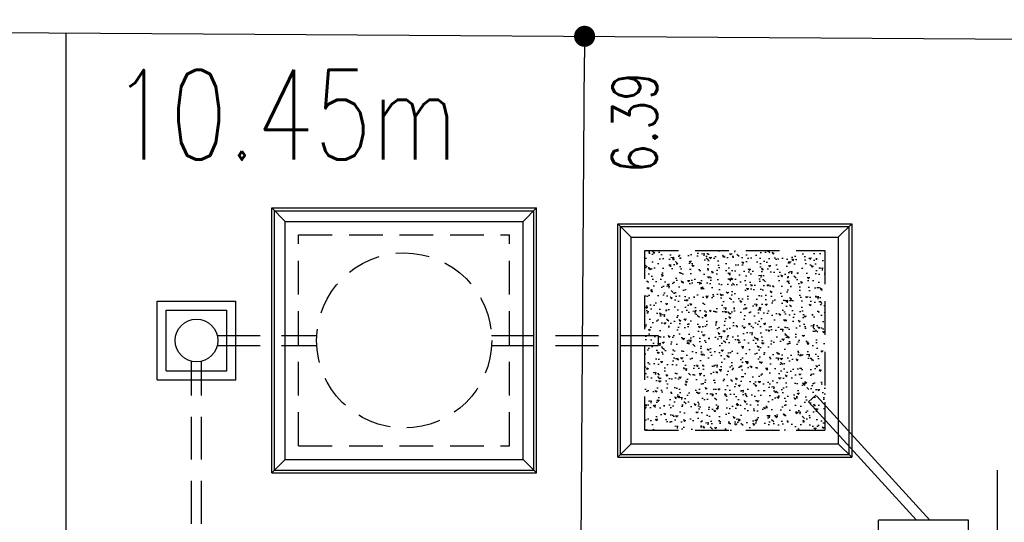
# Model space of a CAD drawing. Header units: millimetres. Extents: x 301 to 1479, y 491 to 1341.
# Tile 131 of 256: x 351.67 to 362.63, y 693.1 to 698.7. Entities that reach past the tile are written whole.
import ezdxf

# ---------------------------------------------------------------- set-up
doc = ezdxf.new("R2010")
doc.units = ezdxf.units.MM
doc.header["$LTSCALE"] = 1.5
doc.header["$MEASUREMENT"] = 0
for name, pattern in [('HIDDEN', [0.375, 0.25, -0.125]), ('HIDDEN2', [4.7625, 3.175, -1.5875]), ('PHANTOM2', [1.25, 0.625, -0.125, 0.125, -0.125, 0.125, -0.125])]:
    doc.linetypes.add(name, pattern=pattern)
for name, color, linetype in [('AP&SA', 254, 'HIDDEN'), ('Blk', 7, 'Continuous'), ('boundary', 3, 'Continuous'), ('Boundary Wall', 64, 'Continuous'), ('DIM', 6, 'Continuous'), ('Hatch Aggregate', 252, 'Continuous'), ('Kerb', 251, 'Continuous'), ('P. Septic tank', 2, 'Continuous'), ('P. Sewr Manhole', 49, 'Continuous'), ('PVC Pipe 110', 69, 'Continuous'), ('PVC Sewer Pipe 110', 24, 'Continuous'), ('TEXT', 7, 'Continuous')]:
    doc.layers.add(name, color=color, linetype=linetype)
doc.styles.add('RS1', font='romans.shx', dxfattribs={"width": 0.75, "height": 0.5})
doc.styles.add('RS2', font='romans.shx', dxfattribs={"width": 0.75, "height": 1})
doc.dimstyles.new('Souillac5', dxfattribs={"dimscale": 0.5, "dimtxt": 0.5, "dimasz": 0.47, "dimexe": 0, "dimexo": 1, "dimgap": 0.5, "dimtad": 1, "dimzin": 0, "dimdsep": 46, "dimtxsty": 'RS1', "dimblk": 'DOT', "dimcen": 3, "dimse1": 1, "dimse2": 1, "dimclrd": 6, "dimclre": 6, "dimclrt": 7, "dimaunit": 1, "dimadec": 0, "dimazin": 0, "dimtfac": 1, "dimtofl": 0, "dimtmove": 1, "dimatfit": 3, "dimfxl": 1, "dimtolj": 1, "dimtzin": 0, "dimlwe": -1, "dimarcsym": 0})

# ---------------------------------------------------------------- blocks, each defined once
blk = doc.blocks.new('SSSU-D3')
at = {"layer": 'Hatch Aggregate'}
h = blk.add_hatch(dxfattribs=at)
h.set_pattern_fill('AR-CONC', color=256, scale=0.03, angle=90)
h.set_pattern_definition([(140, (33579.427, -774173.30486), (0.018825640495, 0.21517805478), [0.0225, -0.2475]), (85, (33579.427, -774173.30486), (-0.22565764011, -0.041625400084), [0.018, -0.198]), (190.45144446, (33579.42857, -774173.28693), (-0.20683199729, 0.17355265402), [0.0191220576, -0.2103426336]), (136.1842, (33579.367, -774173.30486), (0.04965578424, 0.3201723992), [0.03375, -0.37125]), (186.63563549, (33579.37114, -774173.27818), (-0.29223558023, 0.2803985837), [0.0286831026, -0.315514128]), (81.18416399, (33579.367, -774173.30486), (-0.29223558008, 0.28039858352), [0.027, -0.2970000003]), (111, (33579.382, -774173.27486), (0.1207856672, 0.179072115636), [0.0225, -0.2475]), (56, (33579.382, -774173.27486), (-0.217545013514, 0.072994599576), [0.018, -0.198]), (161.45144474, (33579.39207, -774173.25994), (-0.09675934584, 0.25206671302), [0.019122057, -0.2103426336]), (127.5, (33579.427, -774173.304864), (-0.0998681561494, 0.003647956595), [0, -0.1956, 0, -0.201, 0, -0.19875]), (97.5, (33579.427, -774173.30486), (-0.118323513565, 0.078920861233), [0, -0.1146, 0, -0.1911, 0, -0.07575]), (57.5, (33579.427, -774173.371764), (0.00676646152, 0.160146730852), [0, -0.075, 0, -0.234, 0, -0.3105]), (47.5, (33579.427, -774173.40176), (-0.0300314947, 0.174955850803), [0, -0.0975, 0, -0.1554, 0, -0.2205])])
h.paths.add_polyline_path([(4.45, 11.8), (2.445, 11.8), (2.445, 9.8), (4.45, 9.8)])
at = {"layer": 'AP&SA', "linetype": 'HIDDEN'}
for p, q in [((-1.41, 11.975), (0.94, 11.975)), ((-1.41, 9.625), (-1.41, 11.975)), ((0.94, 9.625), (0.94, 11.975)), ((2.445, 9.8), (2.445, 11.8)), ((2.445, 11.8), (4.45, 11.8)), ((4.45, 11.8), (4.45, 9.8)), ((2.445, 9.8), (4.45, 9.8)), ((-1.41, 9.625), (0.94, 9.625))]:
    blk.add_line(p, q, dxfattribs=at)
at = {"layer": 'Boundary Wall', "linetype": 'ByBlock'}
blk.add_line((6.375, 7.8), (6.375, 9.355), dxfattribs=at)
at = {"layer": 'Kerb'}
for p, q in [((-1.71, 9.325), (-1.71, 12.275)), ((-1.71, 12.275), (1.24, 12.275)), ((-1.71, 12.275), (-1.56, 12.125)), ((-1.68, 9.355), (-1.68, 12.245)), ((-1.68, 12.245), (1.21, 12.245)), ((1.24, 12.275), (1.09, 12.125)), ((1.21, 9.355), (1.21, 12.245)), ((1.24, 9.325), (1.24, 12.275)), ((-1.56, 12.125), (1.09, 12.125)), ((-1.56, 9.475), (-1.56, 12.125)), ((1.09, 9.475), (1.09, 12.125)), ((2.145, 9.5), (2.145, 12.1)), ((2.145, 12.1), (4.75, 12.1)), ((2.295, 11.95), (2.145, 12.1)), ((2.175, 9.53), (2.175, 12.07)), ((2.175, 12.07), (4.72, 12.07)), ((4.6, 11.95), (4.75, 12.1)), ((4.72, 12.07), (4.72, 9.53)), ((4.75, 12.1), (4.75, 9.5)), ((2.295, 9.65), (2.295, 11.95)), ((2.295, 11.95), (4.6, 11.95)), ((4.6, 11.95), (4.6, 9.65)), ((-2.985, 10.363), (-2.985, 11.238)), ((-2.985, 11.238), (-2.11, 11.238)), ((-2.11, 10.363), (-2.11, 11.238)), ((-2.885, 10.463), (-2.885, 11.138)), ((-2.885, 11.138), (-2.21, 11.138)), ((-2.21, 10.463), (-2.21, 11.138)), ((-2.885, 10.463), (-2.21, 10.463)), ((-2.985, 10.363), (-2.11, 10.363)), ((2.295, 9.65), (2.145, 9.5)), ((2.295, 9.65), (4.6, 9.65)), ((4.6, 9.65), (4.75, 9.5)), ((-1.71, 9.325), (-1.56, 9.475)), ((-1.56, 9.475), (1.09, 9.475)), ((1.24, 9.325), (1.09, 9.475)), ((2.145, 9.5), (4.75, 9.5)), ((2.175, 9.53), (4.72, 9.53)), ((-1.71, 9.325), (1.24, 9.325)), ((-1.68, 9.355), (1.21, 9.355)), ((5.05, 7.8), (5.05, 8.8)), ((6.05, 8.8), (5.05, 8.8)), ((6.05, 7.8), (6.05, 8.8))]:
    blk.add_line(p, q, dxfattribs=at)
at = {"layer": 'P. Septic tank', "linetype": 'HIDDEN'}
blk.add_circle((-0.235, 10.8), 0.975, dxfattribs=at)
at = {"layer": 'P. Sewr Manhole'}
blk.add_circle((-2.548, 10.8), 0.238, dxfattribs=at)
at = {"layer": 'PVC Pipe 110', "linetype": 'PHANTOM2', "ltscale": 2}
for p, q in [((4.349, 10.192), (4.268, 10.118)), ((5.473, 8.8), (4.268, 10.118)), ((5.622, 8.8), (4.349, 10.192))]:
    blk.add_line(p, q, dxfattribs=at)
at = {"layer": 'PVC Sewer Pipe 110', "linetype": 'HIDDEN2', "ltscale": 0.1}
for p, q in [((-2.316, 10.855), (-1.208, 10.855)), ((0.738, 10.855), (2.595, 10.855)), ((-2.316, 10.745), (-1.208, 10.745)), ((0.738, 10.745), (2.595, 10.745)), ((-2.603, 7.331), (-2.603, 10.569)), ((-2.493, 7.331), (-2.493, 10.569))]:
    blk.add_line(p, q, dxfattribs=at)
at = {"layer": 'PVC Sewer Pipe 110', "linetype": 'HIDDEN2'}
blk.add_line((2.595, 10.855), (2.595, 10.745), dxfattribs=at)
blk = doc.blocks.new('_DOT')
at = {"color": 0, "linetype": 'ByBlock'}
blk.add_line((-0.5, 0), (-1, 0), dxfattribs=at)
at = {"color": 0, "linetype": 'ByBlock', "const_width": 0.5}
blk.add_lwpolyline([(-0.25, 0, 1), (0.25, 0, 1)], format="xyb", close=True, dxfattribs=at)
blk = doc.blocks.new('*D242')
at = {"layer": 'DEFPOINTS', "color": 0, "transparency": 16777216}
for p in [(357.959, 698.513), (357.959, 698.513), (357.917, 692.126)]:
    blk.add_point(p, dxfattribs=at)
at = {"layer": 'DIM', "color": 6, "lineweight": -2, "transparency": 16777216}
blk.add_line((357.919, 692.361), (357.958, 698.278), dxfattribs=at)
at = {"layer": 'DIM', "color": 6, "lineweight": -2, "transparency": 16777216, "xscale": 0.235, "yscale": 0.235, "zscale": 0.235}
for p, rotation in [((357.959, 698.513), 89.62136057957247), ((357.917, 692.126), 269.6213605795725)]:
    blk.add_blockref('_DOT', p, dxfattribs=dict(at, rotation=rotation))
at = {"layer": 'DIM', "color": 7, "transparency": 16777216, "insert": (358.516, 697.553), "char_height": 0.5, "attachment_point": 5, "rotation": 89.6214, "style": 'RS1'}
blk.add_mtext('\\A1;6.39', dxfattribs=at)

msp = doc.modelspace()

# ---------------------------------------------------------------- linework, layer by layer
at = {"layer": 'boundary', "linetype": 'Continuous'}
for p, q in [((329.8894, 698.6981), (498.3111, 697.585)), ((352.1836, 678.769), (352.1836, 698.5507))]:
    msp.add_line(p, q, dxfattribs=at)

# ---------------------------------------------------------------- block references
at = {"layer": 'Blk'}
msp.add_blockref('SSSU-D3', (356.1836, 684.3262), dxfattribs=at)

# ---------------------------------------------------------------- texts
at = {"layer": 'TEXT', "style": 'RS2', "width": 0.75}
msp.add_text('10.45m', height=1, dxfattribs=at).set_placement((352.6952, 697.1397))

# ---------------------------------------------------------------- dimensions: what is measured, and where the dimension line sits
at = {"layer": 'DIM'}
dim = msp.add_linear_dim(base=(357.9595, 698.5126), p1=(357.9173, 692.1262), p2=(357.9595, 698.5126), angle=89.62136, dimstyle='Souillac5', override={"dimtmove": 2}, dxfattribs=at)
dim.commit()
dim.dimension.update_dxf_attribs({"geometry": '*D242', "text_midpoint": (358.5158, 697.5535), "dimtype": 161})

doc.saveas('drawing.dxf')
